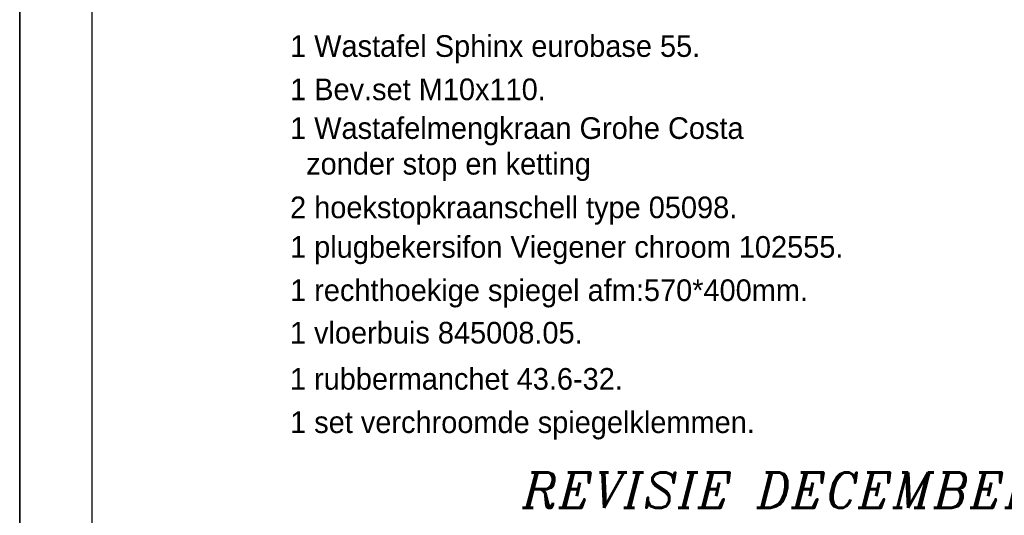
# Model space of a CAD drawing. Extents: x -33748 to 12452, y -14932 to 2888.
# Tile 27 of 194: x -29548 to -26818, y -13453 to -12079. Entities that reach past the tile are written whole.
import ezdxf

# ---------------------------------------------------------------- set-up
doc = ezdxf.new("R2010")
doc.units = 0
doc.header["$LTSCALE"] = 20
for name, color, linetype in [('00KAD025', 2, 'CONTINUOUS'), ('00KAD070', 5, 'CONTINUOUS'), ('BL$2----', 7, 'CONTINUOUS'), ('SANITAIR', 7, 'CONTINUOUS'), ('WL561---', 4, 'CONTINUOUS')]:
    doc.layers.add(name, color=color, linetype=linetype)
doc.styles.add('ITALICC', font='italicc', dxfattribs={"width": 10, "height": 10})

# ---------------------------------------------------------------- blocks, each defined once
blk = doc.blocks.new('A4-VER')
at = {"layer": '00KAD025', "linetype": 'CONTINUOUS'}
for p, q in [((0, 297), (0, 0)), ((210, 0), (210, 297))]:
    blk.add_line(p, q, dxfattribs=at)
at = {"layer": '00KAD070', "linetype": 'CONTINUOUS'}
blk.add_line((10, 287), (10, 10), dxfattribs=at)

msp = doc.modelspace()

# ---------------------------------------------------------------- block references
at = {"layer": 'BL$2----', "xscale": 20, "yscale": 20, "zscale": 20}
for p in [(-33748.0224, -14931.81975), (-29548.0224, -14931.81975)]:
    msp.add_blockref('A4-VER', p, dxfattribs=at)

# ---------------------------------------------------------------- texts
at = {"layer": 'SANITAIR', "color": 1}
for s, p in [('1 Wastafel Sphinx eurobase 55.', (-28798.28607, -12182.08959)), ('1 Bev.set M10x110.', (-28798.28607, -12302.08959)), ('1 Wastafelmengkraan Grohe Costa ', (-28798.28607, -12409.47784)), ('  zonder stop en ketting', (-28798.28607, -12508.35796)), ('2 hoekstopkraanschell type 05098.', (-28798.28607, -12629.22458)), ('1 plugbekersifon Viegener chroom 102555.', (-28798.28607, -12738.85473)), ('1 rechthoekige spiegel afm:570*400mm.', (-28798.28607, -12858.85473)), ('1 vloerbuis 845008.05.', (-28798.77219, -12976.69875)), ('1 rubbermanchet 43.6-32.', (-28798.77219, -13104.62822)), ('1 set verchroomde spiegelklemmen.', (-28798.28607, -13224.73327))]:
    msp.add_text(s, height=60.0000038, dxfattribs=at).set_placement(p)
at = {"layer": 'WL561---', "color": 5, "linetype": 'CONTINUOUS', "style": 'ITALICC'}
msp.add_text('REVISIE DECEMBER 2002', height=97.8432, dxfattribs=at).set_placement((-28153.94276, -13432.07653))

doc.saveas('drawing.dxf')
